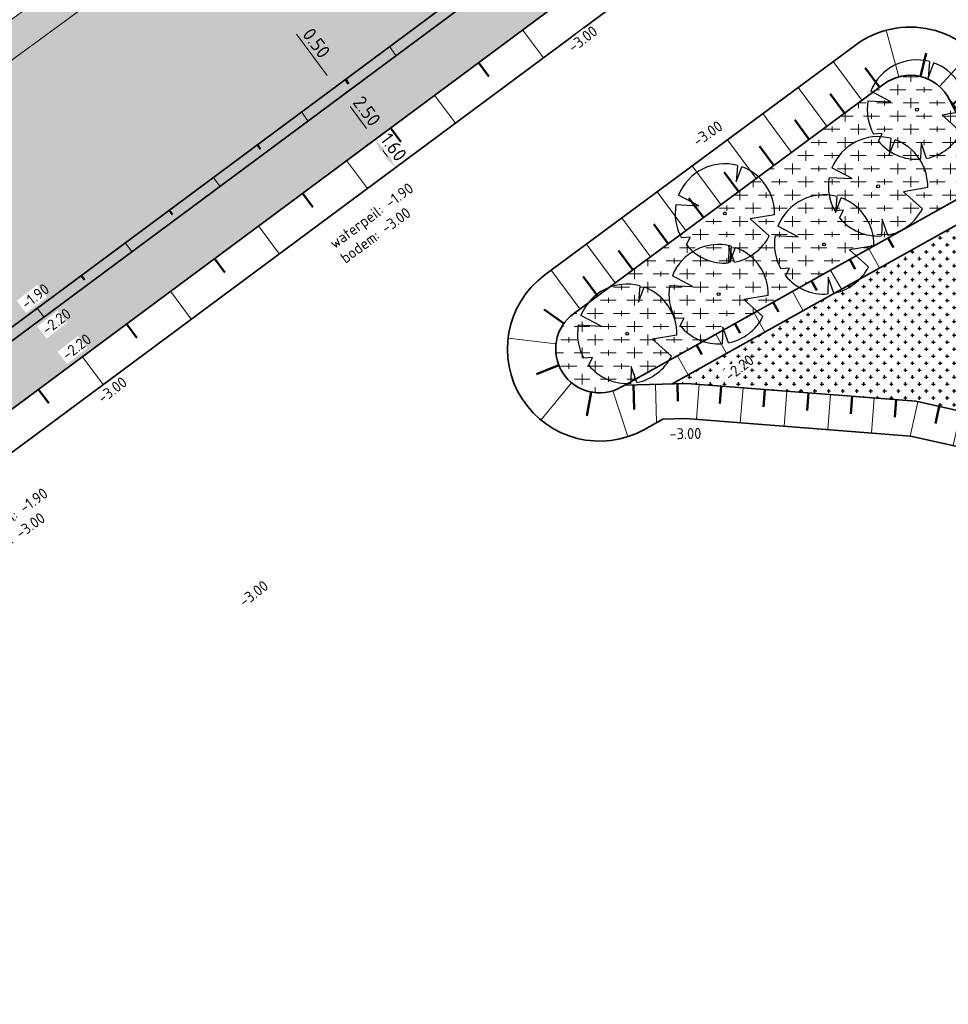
# Model space of a CAD drawing. Header units: metres. Extents: x 103263 to 106611, y 426963 to 428812.
# Tile 63 of 74: x 104588 to 104631, y 427847 to 427892. Entities that reach past the tile are written whole.
import ezdxf

# ---------------------------------------------------------------- set-up
doc = ezdxf.new("R2010")
doc.units = ezdxf.units.M
for name, color, linetype, lineweight in [('N-GV-GW-TALUD_TEEN-G', 3, 'Continuous', 35), ('N-WE-GR-BOOM-S', 7, 'Continuous', 25), ('N-WE-GW-HOOGTE_AFWERKHOOGTE-T25', 7, 'Continuous', 25), ('N-WE-GW-TALUD_KRUIN-G', 3, 'Continuous', 35), ('N-WE-GW-TALUDARCERING-S', 90, 'Continuous', 25), ('N-WE-GW-TALUDARCERING_KORT-G', 90, 'Continuous', 50), ('N-WE-GW-TALUDARCERING_LANG-G', 90, 'Continuous', 18), ('N-WE-VH-KANTVERHARDING-M', 7, 'Continuous', 18), ('N-XX-GR-BOS-A-250', 42, 'Continuous', 18)]:
    doc.layers.add(name, color=color, linetype=linetype, lineweight=lineweight)
doc.layers.add('N-WE-GR-BEPLANTING-A-250', color=7, linetype='Continuous', lineweight=18, true_color=0x00a500)
doc.layers.add('N-WE-GR-BEPLANTING-MAAIENGRAS-A-250', color=7, linetype='Continuous', lineweight=18, true_color=0xe6e6e6)
doc.layers.add('N-WE-VH-VERHARDING-AP_GROEN4', color=7, linetype='Continuous', true_color=0x004700)
doc.styles.add('NLCS-ISO-M200-T25', font='NLCS-ISO.ttf', dxfattribs={"height": 0.5})
doc.styles.add('NLCS-ISO-M250-T25', font='NLCS-ISO.ttf', dxfattribs={"height": 0.625})
doc.dimstyles.new('NLCS-M250-T25-PIJL_L2_H1', dxfattribs={"dimscale": 0.25, "dimtxt": 2.5, "dimasz": 2.5, "dimexe": 2, "dimexo": 2, "dimgap": 0.7, "dimtad": 1, "dimzin": 0, "dimdsep": 46, "dimtxsty": 'NLCS-ISO-M250-T25', "dimcen": 0, "dimdle": 2, "dimclrd": 256, "dimclre": 256, "dimclrt": 256, "dimadec": 1, "dimazin": 0, "dimtfac": 1, "dimtdec": 3, "dimtofl": 0, "dimtmove": 0, "dimatfit": 3, "dimfxl": 2, "dimfxlon": 1, "dimtfillclr": 256, "dimtolj": 1, "dimtzin": 0, "dimlwd": -1, "dimlwe": -1, "dimarcsym": 0})
pattern_1 = [(60, (104639.9556, 427910.1806), (-0.5773504, 0.9999998), [0.288676, -0.866026]), (120, (104639.9556, 427910.1806), (-1.1547004, -2e-07), [0.288676, -0.866026]), (270, (104639.95565, 427910.18064), (0.57735, -1), [0.25, -1.75])]

# ---------------------------------------------------------------- blocks, each defined once
blk = doc.blocks.new('*U355')
at = {"ltscale": 20, "flags": 128}
for points in [[(0.579, 2.19), (0.513, 1.443), (0.778, 2.128)], [(-2.229, 0.403), (-1.184, 0.353), (-2.105, 0.838)], [(2.265, -0.058), (1.153, -0.248), (2.022, -1.021)], [(-1.754, -1.434), (-1.576, -1.088), (-1.973, -1.113)], [(0.446, -2.221), (0.189, -1.499), (0.162, -2.26)]]:
    blk.add_lwpolyline(points, dxfattribs=at)
blk.add_lwpolyline([(2.265, -0.058, 0.321944), (0.778, 2.128, 0.321944)], format="xyb", dxfattribs=at)
blk.add_circle((0, 0), 0.0675)
at = {"ltscale": 20}
for start, end in [(75.1844, 158.299), (169.749, 209.4302), (281.3601, 333.2046), (219.2667, 274.1068)]:
    blk.add_arc((0, 0), 2.266, start, end, dxfattribs=at)
blk = doc.blocks.new('*U357')
at = {"ltscale": 20, "flags": 128}
for points in [[(0.579, 2.19), (0.513, 1.443), (0.778, 2.128)], [(-2.229, 0.403), (-1.184, 0.353), (-2.105, 0.838)], [(2.265, -0.058), (1.153, -0.248), (2.022, -1.021)], [(-1.754, -1.434), (-1.576, -1.088), (-1.973, -1.113)], [(0.446, -2.221), (0.189, -1.499), (0.162, -2.26)]]:
    blk.add_lwpolyline(points, dxfattribs=at)
blk.add_lwpolyline([(2.265, -0.058, 0.321944), (0.778, 2.128, 0.321944)], format="xyb", dxfattribs=at)
blk.add_circle((0, 0), 0.0675)
at = {"ltscale": 20}
for start, end in [(75.1844, 158.299), (169.749, 209.4302), (281.3601, 333.2046), (219.2667, 274.1068)]:
    blk.add_arc((0, 0), 2.266, start, end, dxfattribs=at)
blk = doc.blocks.new('*U221')
at = {"ltscale": 20, "flags": 128}
for points in [[(0.579, 2.19), (0.513, 1.443), (0.778, 2.128)], [(-2.229, 0.403), (-1.184, 0.353), (-2.105, 0.838)], [(2.265, -0.058), (1.153, -0.248), (2.022, -1.021)], [(-1.754, -1.434), (-1.576, -1.088), (-1.973, -1.113)], [(0.446, -2.221), (0.189, -1.499), (0.162, -2.26)]]:
    blk.add_lwpolyline(points, dxfattribs=at)
blk.add_lwpolyline([(2.265, -0.058, 0.321944), (0.778, 2.128, 0.321944)], format="xyb", dxfattribs=at)
blk.add_circle((0, 0), 0.0675)
at = {"ltscale": 20}
for start, end in [(75.1844, 158.299), (169.749, 209.4302), (281.3601, 333.2046), (219.2667, 274.1068)]:
    blk.add_arc((0, 0), 2.266, start, end, dxfattribs=at)
blk = doc.blocks.new('*U212')
at = {"ltscale": 20, "flags": 128}
for points in [[(0.579, 2.19), (0.513, 1.443), (0.778, 2.128)], [(-2.229, 0.403), (-1.184, 0.353), (-2.105, 0.838)], [(2.265, -0.058), (1.153, -0.248), (2.022, -1.021)], [(-1.754, -1.434), (-1.576, -1.088), (-1.973, -1.113)], [(0.446, -2.221), (0.189, -1.499), (0.162, -2.26)]]:
    blk.add_lwpolyline(points, dxfattribs=at)
blk.add_lwpolyline([(2.265, -0.058, 0.321944), (0.778, 2.128, 0.321944)], format="xyb", dxfattribs=at)
blk.add_circle((0, 0), 0.0675)
at = {"ltscale": 20}
for start, end in [(75.1844, 158.299), (169.749, 209.4302), (281.3601, 333.2046), (219.2667, 274.1068)]:
    blk.add_arc((0, 0), 2.266, start, end, dxfattribs=at)
blk = doc.blocks.new('*U213')
at = {"ltscale": 20, "flags": 128}
for points in [[(0.579, 2.19), (0.513, 1.443), (0.778, 2.128)], [(-2.229, 0.403), (-1.184, 0.353), (-2.105, 0.838)], [(2.265, -0.058), (1.153, -0.248), (2.022, -1.021)], [(-1.754, -1.434), (-1.576, -1.088), (-1.973, -1.113)], [(0.446, -2.221), (0.189, -1.499), (0.162, -2.26)]]:
    blk.add_lwpolyline(points, dxfattribs=at)
blk.add_lwpolyline([(2.265, -0.058, 0.321944), (0.778, 2.128, 0.321944)], format="xyb", dxfattribs=at)
blk.add_circle((0, 0), 0.0675)
at = {"ltscale": 20}
for start, end in [(75.1844, 158.299), (169.749, 209.4302), (281.3601, 333.2046), (219.2667, 274.1068)]:
    blk.add_arc((0, 0), 2.266, start, end, dxfattribs=at)
blk = doc.blocks.new('*U214')
at = {"ltscale": 20, "flags": 128}
for points in [[(0.579, 2.19), (0.513, 1.443), (0.778, 2.128)], [(-2.229, 0.403), (-1.184, 0.353), (-2.105, 0.838)], [(2.265, -0.058), (1.153, -0.248), (2.022, -1.021)], [(-1.754, -1.434), (-1.576, -1.088), (-1.973, -1.113)], [(0.446, -2.221), (0.189, -1.499), (0.162, -2.26)]]:
    blk.add_lwpolyline(points, dxfattribs=at)
blk.add_lwpolyline([(2.265, -0.058, 0.321944), (0.778, 2.128, 0.321944)], format="xyb", dxfattribs=at)
blk.add_circle((0, 0), 0.0675)
at = {"ltscale": 20}
for start, end in [(75.1844, 158.299), (169.749, 209.4302), (281.3601, 333.2046), (219.2667, 274.1068)]:
    blk.add_arc((0, 0), 2.266, start, end, dxfattribs=at)
blk = doc.blocks.new('*U63')
at = {"layer": 'N-WE-GW-TALUDARCERING_KORT-G', "ltscale": 0.1}
for p, q in [((104629.393, 427889.409), (104629.651, 427890.478)), ((104627.532, 427888.922), (104626.877, 427889.806)), ((104625.924, 427887.732), (104625.27, 427888.617)), ((104630.87, 427888.153), (104631.735, 427888.825)), ((104631.591, 427887.223), (104632.375, 427887.832)), ((104624.316, 427886.543), (104623.662, 427887.427)), ((104622.709, 427885.353), (104622.054, 427886.237)), ((104632.818, 427885.644), (104633.45, 427886.135)), ((104621.101, 427884.163), (104620.447, 427885.047)), ((104634.045, 427884.064), (104634.677, 427884.555)), ((104619.494, 427882.973), (104618.839, 427883.857)), ((104635.272, 427882.485), (104635.904, 427882.975)), ((104617.886, 427881.783), (104617.232, 427882.667)), ((104616.278, 427880.593), (104615.624, 427881.478)), ((104636.499, 427880.905), (104637.131, 427881.396)), ((104614.671, 427879.404), (104614.016, 427880.288)), ((104637.726, 427879.326), (104638.357, 427879.816)), ((104613.13, 427878.141), (104612.234, 427878.778)), ((104638.952, 427877.746), (104639.584, 427878.237)), ((104640.179, 427876.167), (104640.811, 427876.657)), ((104612.904, 427876.236), (104611.883, 427875.827)), ((104616.311, 427875.348), (104616.342, 427874.225)), ((104618.311, 427875.402), (104618.333, 427874.603)), ((104620.306, 427875.291), (104620.243, 427874.494)), ((104622.3, 427875.135), (104622.237, 427874.337)), ((104614.384, 427875.017), (104614.177, 427873.937)), ((104624.294, 427874.979), (104624.231, 427874.181)), ((104626.287, 427874.823), (104626.225, 427874.025)), ((104628.281, 427874.666), (104628.219, 427873.869)), ((104630.252, 427874.357), (104630.078, 427873.576)), ((104640.972, 427874.389), (104641.772, 427874.361)), ((104632.204, 427873.921), (104632.03, 427873.14)), ((104634.156, 427873.485), (104633.982, 427872.704)), ((104636.108, 427873.049), (104635.934, 427872.269)), ((104638.06, 427872.614), (104637.886, 427871.833)), ((104639.994, 427872.739), (104640.403, 427872.051))]:
    blk.add_line(p, q, dxfattribs=at)
at = {"layer": 'N-WE-GW-TALUDARCERING_LANG-G', "ltscale": 0.1}
for p, q in [((104628.404, 427889.396), (104627.832, 427891.52)), ((104630.268, 427888.946), (104631.745, 427890.576)), ((104626.728, 427888.327), (104625.419, 427890.096)), ((104625.12, 427887.137), (104623.811, 427888.906)), ((104623.513, 427885.948), (104622.204, 427887.716)), ((104632.205, 427886.434), (104633.632, 427887.542)), ((104621.905, 427884.758), (104620.596, 427886.526)), ((104633.432, 427884.854), (104634.695, 427885.835)), ((104620.297, 427883.568), (104618.989, 427885.336)), ((104618.69, 427882.378), (104617.381, 427884.147)), ((104634.659, 427883.275), (104635.922, 427884.256)), ((104617.082, 427881.188), (104615.773, 427882.957)), ((104635.885, 427881.695), (104637.149, 427882.676)), ((104615.475, 427879.999), (104614.166, 427881.767)), ((104637.112, 427880.115), (104638.376, 427881.097)), ((104613.867, 427878.809), (104612.558, 427880.577)), ((104638.339, 427878.536), (104639.603, 427879.517)), ((104639.566, 427876.956), (104640.829, 427877.938)), ((104612.774, 427877.218), (104610.589, 427877.477)), ((104640.761, 427875.356), (104642.191, 427876.073)), ((104613.488, 427875.438), (104612.089, 427873.74)), ((104615.372, 427875.077), (104616.044, 427872.983)), ((104617.311, 427875.375), (104617.359, 427873.622)), ((104619.309, 427875.369), (104619.184, 427873.774)), ((104621.303, 427875.213), (104621.178, 427873.618)), ((104623.297, 427875.057), (104623.172, 427873.462)), ((104625.29, 427874.901), (104625.166, 427873.306)), ((104627.284, 427874.744), (104627.159, 427873.149)), ((104629.276, 427874.575), (104628.927, 427873.011)), ((104631.228, 427874.139), (104630.88, 427872.577)), ((104633.18, 427873.703), (104632.831, 427872.142)), ((104635.132, 427873.267), (104634.783, 427871.706)), ((104640.694, 427873.439), (104642.07, 427872.623)), ((104637.084, 427872.831), (104636.735, 427871.27)), ((104639.045, 427872.46), (104639.102, 427870.861))]:
    blk.add_line(p, q, dxfattribs=at)
blk = doc.blocks.new('*U66')
at = {"layer": 'N-WE-GW-TALUDARCERING_KORT-G', "ltscale": 0.1}
for p, q in [((104631.885, 427884.893), (104632.363, 427884.747)), ((104627.917, 427882.039), (104628.161, 427881.603)), ((104626.171, 427881.064), (104626.415, 427880.628)), ((104624.425, 427880.089), (104624.669, 427879.652)), ((104622.679, 427879.114), (104622.923, 427878.677)), ((104620.933, 427878.138), (104621.177, 427877.702)), ((104619.187, 427877.163), (104619.431, 427876.727))]:
    blk.add_line(p, q, dxfattribs=at)
at = {"layer": 'N-WE-GW-TALUDARCERING_LANG-G', "ltscale": 0.1}
for p, q in [((104631.37, 427884.048), (104632.069, 427883.333)), ((104627.044, 427881.552), (104627.532, 427880.679)), ((104625.298, 427880.576), (104625.786, 427879.703)), ((104623.552, 427879.601), (104624.04, 427878.728)), ((104621.806, 427878.626), (104622.294, 427877.753)), ((104620.06, 427877.651), (104620.548, 427876.778)), ((104618.314, 427876.675), (104618.802, 427875.802))]:
    blk.add_line(p, q, dxfattribs=at)
blk = doc.blocks.new('*D453')
at = {"layer": 'Defpoints', "color": 0, "ltscale": 0.1, "transparency": 16777216}
for p in [(104604.506, 427886.538), (104604.506, 427886.538), (104605.46, 427885.253)]:
    blk.add_point(p, dxfattribs=at)
at = {"layer": 'N-WE-VH-KANTVERHARDING-M', "ltscale": 0.1, "transparency": 16777216}
for p, q in [((104604.506, 427886.538), (104604.105, 427886.24)), ((104605.087, 427885.755), (104604.879, 427886.036)), ((104605.46, 427885.253), (104605.059, 427884.955))]:
    blk.add_line(p, q, dxfattribs=at)
for points in [[(104604.962, 427886.098), (104604.795, 427885.974), (104604.506, 427886.538)], [(104605.171, 427885.817), (104605.004, 427885.693), (104605.46, 427885.253)]]:
    blk.add_solid(points, dxfattribs=at)
at = {"layer": 'N-WE-VH-KANTVERHARDING-M', "ltscale": 0.1, "transparency": 16777216, "insert": (104605.374, 427886.186), "char_height": 0.625, "attachment_point": 5, "rotation": 306.5949, "style": 'NLCS-ISO-M250-T25'}
blk.add_mtext('\\A1;1.60', dxfattribs=at)
blk = doc.blocks.new('*D393')
at = {"layer": 'Defpoints', "color": 0, "ltscale": 0.1, "transparency": 16777216}
for p in [(104603.016, 427888.545), (104603.016, 427888.545), (104604.506, 427886.538)]:
    blk.add_point(p, dxfattribs=at)
at = {"layer": 'N-WE-VH-KANTVERHARDING-M', "ltscale": 0.1, "transparency": 16777216}
for p, q in [((104603.016, 427888.545), (104603.417, 427888.843)), ((104604.134, 427887.039), (104603.388, 427888.043)), ((104604.506, 427886.538), (104604.908, 427886.836))]:
    blk.add_line(p, q, dxfattribs=at)
for points in [[(104603.472, 427888.105), (104603.305, 427887.981), (104603.016, 427888.545)], [(104604.217, 427887.102), (104604.05, 427886.977), (104604.506, 427886.538)]]:
    blk.add_solid(points, dxfattribs=at)
at = {"layer": 'N-WE-VH-KANTVERHARDING-M', "ltscale": 0.1, "transparency": 16777216, "insert": (104604.152, 427887.832), "char_height": 0.625, "attachment_point": 5, "rotation": 306.5952, "style": 'NLCS-ISO-M250-T25'}
blk.add_mtext('\\A1;2.50', dxfattribs=at)
blk = doc.blocks.new('*D454')
at = {"layer": 'Defpoints', "color": 0, "ltscale": 0.1, "transparency": 16777216}
for p in [(104602.718, 427888.946), (104602.718, 427888.946), (104603.016, 427888.545)]:
    blk.add_point(p, dxfattribs=at)
at = {"layer": 'N-WE-VH-KANTVERHARDING-M', "ltscale": 0.1, "transparency": 16777216}
for p, q in [((104602.345, 427889.448), (104600.944, 427891.335)), ((104602.718, 427888.946), (104603.119, 427889.244)), ((104603.016, 427888.545), (104603.417, 427888.843)), ((104603.388, 427888.043), (104603.761, 427887.541))]:
    blk.add_line(p, q, dxfattribs=at)
for points in [[(104602.429, 427889.51), (104602.261, 427889.386), (104602.718, 427888.946)], [(104603.472, 427888.105), (104603.305, 427887.981), (104603.016, 427888.545)]]:
    blk.add_solid(points, dxfattribs=at)
at = {"layer": 'N-WE-VH-KANTVERHARDING-M', "ltscale": 0.1, "transparency": 16777216, "insert": (104601.85, 427890.933), "char_height": 0.625, "attachment_point": 5, "rotation": 306.5952, "style": 'NLCS-ISO-M250-T25'}
blk.add_mtext('\\A1;0.50', dxfattribs=at)

msp = doc.modelspace()

# ---------------------------------------------------------------- hatches: boundary and pattern name
at = {"layer": 'N-WE-GR-BEPLANTING-A-250'}
h = msp.add_hatch(dxfattribs=at)
h.set_pattern_fill('AGR-BEPLANTING_SOORT_01', color=256, scale=0.2, style=0, pattern_type=2)
h.set_pattern_definition(pattern_1)
edge = h.paths.add_edge_path()
edge.add_line((104659.33, 427926.461), (104651.723, 427930.161))
edge.add_line((104651.723, 427930.161), (104630.494, 427940.377))
edge.add_line((104630.494, 427940.377), (104615.821, 427939.216))
edge.add_line((104615.821, 427939.216), (104614.238, 427936.942))
edge.add_line((104614.238, 427936.942), (104618.901, 427931.767))
edge.add_line((104618.901, 427931.767), (104620.001, 427927.102))
edge.add_line((104620.001, 427927.102), (104630.09, 427928.171))
edge.add_line((104630.09, 427928.171), (104636.288, 427922.296))
edge.add_line((104636.288, 427922.296), (104635.626, 427916.445))
edge.add_line((104635.626, 427916.445), (104649.327, 427918.542))
edge.add_line((104649.327, 427918.542), (104660.637, 427913.992))
edge.add_line((104660.637, 427913.992), (104663.613, 427914.901))
edge.add_line((104663.613, 427914.901), (104665.801, 427914.176))
edge.add_line((104665.801, 427914.176), (104667.1, 427911.864))
edge.add_line((104667.1, 427911.864), (104668.62, 427908.935))
edge.add_line((104668.62, 427908.935), (104670.709, 427905.029))
edge.add_line((104670.709, 427905.029), (104666.141, 427898.787))
edge.add_line((104666.141, 427898.787), (104659.394, 427895.168))
edge.add_line((104659.394, 427895.168), (104659.885, 427894.606))
edge.add_arc((2471945.486, 2366238.399), 3059610.724, 219.310766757, 219.311095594)
edge.add_arc((104633.177, 427844.621), 52.499, 34.4665, 43.8921, ccw=False)
edge.add_arc((104561.264, 427811.91), 131.021, 20.52501, 28.45236, ccw=False)
edge.add_arc((104687.252, 427859.058), 3.5, 200.2205, 290.1775)
edge.add_arc((104734.333, 427775.806), 92.191, 116.25825, 119.84127, ccw=False)
edge.add_line((104693.547, 427858.483), (104693.719, 427859.706))
edge.add_line((104693.719, 427859.706), (104675.355, 427897.713))
edge.add_line((104675.355, 427897.713), (104665.269, 427916.348))
edge.add_line((104665.269, 427916.348), (104661.135, 427923.401))
edge.add_line((104661.135, 427923.401), (104659.33, 427926.461))
edge = h.paths.add_edge_path()
edge.add_line((104670.155, 427924.725), (104658.918, 427940.306))
edge.add_line((104658.918, 427940.306), (104653.228, 427936.582))
edge.add_arc((104651.49, 427939.148), 3.1, 210.7823, 304.1096, ccw=False)
edge.add_arc((104006.721, 427555.058), 747.402, 30.782318, 33.226245)
edge.add_line((104631.932, 427964.594), (104627.986, 427961.768))
edge.add_line((104627.986, 427961.768), (104626.318, 427960.551))
edge.add_line((104626.318, 427960.551), (104625.97, 427960.946))
edge.add_line((104625.97, 427960.946), (104624.14, 427949.098))
edge.add_line((104624.14, 427949.098), (104623.843, 427947.174))
edge.add_line((104623.843, 427947.174), (104618.568, 427941.942))
edge.add_line((104618.568, 427941.942), (104631.166, 427942.938))
edge.add_line((104631.166, 427942.938), (104634.784, 427941.178))
edge.add_line((104634.784, 427941.178), (104651.566, 427933.017))
edge.add_line((104651.566, 427933.017), (104660.886, 427928.485))
edge.add_line((104660.886, 427928.485), (104667.484, 427917.521))
edge.add_line((104667.484, 427917.521), (104673.544, 427906.582))
edge.add_line((104673.544, 427906.582), (104680.594, 427892.683))
edge.add_line((104680.594, 427892.683), (104687.997, 427877.313))
edge.add_line((104687.997, 427877.313), (104695.985, 427860.764))
edge.add_line((104695.985, 427860.764), (104701.345, 427863.409))
edge.add_line((104701.345, 427863.409), (104685.833, 427895.579))
edge.add_line((104685.833, 427895.579), (104682.011, 427903.447))
edge.add_line((104682.011, 427903.447), (104677.897, 427911.161))
edge.add_line((104677.897, 427911.161), (104670.155, 427924.725))
h = msp.add_hatch(dxfattribs=at)
h.set_pattern_fill('AGR-BEPLANTING_SOORT_01', color=256, scale=0.2, style=0, pattern_type=2)
h.set_pattern_definition(pattern_1)
edge = h.paths.add_edge_path()
edge.add_line((104609.634, 427905.016), (104597.92, 427899.317))
edge.add_line((104597.92, 427899.317), (104578.708, 427885.253))
edge.add_line((104578.708, 427885.253), (104571.067, 427876.195))
edge.add_line((104571.067, 427876.195), (104560.898, 427870.014))
edge.add_line((104560.898, 427870.014), (104558.568, 427873.848))
edge.add_line((104558.568, 427873.848), (104559.44, 427874.432))
edge.add_line((104559.44, 427874.432), (104559.975, 427875.972))
edge.add_line((104559.975, 427875.972), (104558.774, 427878.226))
edge.add_line((104558.774, 427878.226), (104557.963, 427879.488))
edge.add_line((104557.963, 427879.488), (104556.358, 427881.836))
edge.add_line((104556.358, 427881.836), (104553.814, 427882.808))
edge.add_line((104553.814, 427882.808), (104551.249, 427881.831))
edge.add_line((104551.249, 427881.831), (104549.864, 427877.739))
edge.add_line((104549.864, 427877.739), (104551.365, 427875.484))
edge.add_line((104551.365, 427875.484), (104553.055, 427874.756))
edge.add_line((104553.055, 427874.756), (104555.043, 427874.448))
edge.add_line((104555.043, 427874.448), (104556.971, 427873.587))
edge.add_line((104556.971, 427873.587), (104559.617, 427869.235))
edge.add_line((104559.617, 427869.235), (104555.917, 427866.986))
edge.add_line((104555.917, 427866.986), (104546.51, 427858.404))
edge.add_line((104546.51, 427858.404), (104545.494, 427861.21))
edge.add_line((104545.494, 427861.21), (104535.87, 427869.303))
edge.add_line((104535.87, 427869.303), (104534.951, 427870.578))
edge.add_line((104534.951, 427870.578), (104533.848, 427869.544))
edge.add_line((104533.848, 427869.544), (104534.762, 427868.275))
edge.add_line((104534.762, 427868.275), (104544.221, 427860.321))
edge.add_line((104544.221, 427860.321), (104545.31, 427857.31))
edge.add_line((104545.31, 427857.31), (104543.963, 427856.081))
edge.add_line((104543.963, 427856.081), (104530.909, 427850.311))
edge.add_line((104530.909, 427850.311), (104522.807, 427840.502))
edge.add_line((104522.807, 427840.502), (104521.406, 427839.811))
edge.add_line((104521.406, 427839.811), (104519.635, 427841.719))
edge.add_line((104519.635, 427841.719), (104513.881, 427840.714))
edge.add_line((104513.881, 427840.714), (104509.415, 427836.171))
edge.add_line((104509.415, 427836.171), (104509.895, 427834.029))
edge.add_line((104509.895, 427834.029), (104498.874, 427822.223))
edge.add_line((104498.874, 427822.223), (104483.843, 427814.742))
edge.add_arc((104677.937, 427834.8), 195.128, 185.90013, 186.36982)
edge.add_line((104484.014, 427813.151), (104499.785, 427821.001))
edge.add_line((104499.785, 427821.001), (104503.709, 427825.204))
edge.add_line((104503.709, 427825.204), (104504.75, 427826.319))
edge.add_line((104504.75, 427826.319), (104510.984, 427832.997))
edge.add_line((104510.984, 427832.997), (104513.101, 427831.607))
edge.add_line((104513.101, 427831.607), (104515.651, 427832.392))
edge.add_line((104515.651, 427832.392), (104518.749, 427833.236))
edge.add_line((104518.749, 427833.236), (104521.123, 427835.769))
edge.add_line((104521.123, 427835.769), (104522.099, 427838.48))
edge.add_line((104522.099, 427838.48), (104523.759, 427839.299))
edge.add_line((104523.759, 427839.299), (104531.84, 427849.082))
edge.add_line((104531.84, 427849.082), (104544.793, 427854.808))
edge.add_line((104544.793, 427854.808), (104545.863, 427855.784))
edge.add_line((104545.863, 427855.784), (104547.062, 427856.878))
edge.add_line((104547.062, 427856.878), (104556.821, 427865.779))
edge.add_line((104556.821, 427865.779), (104572.055, 427875.041))
edge.add_line((104572.055, 427875.041), (104579.739, 427884.148))
edge.add_line((104579.739, 427884.148), (104598.697, 427898.027))
edge.add_line((104598.697, 427898.027), (104610.809, 427903.919))
edge.add_line((104610.809, 427903.919), (104609.634, 427905.016))
h = msp.add_hatch(dxfattribs=at)
h.set_pattern_fill('AGR-BEPLANTING_SOORT_01', color=256, scale=0.2, style=0, pattern_type=2)
h.set_pattern_definition(pattern_1)
h.paths.add_polyline_path([(104506.478, 427816.864), (104506.581, 427817.561), (104510.286, 427820.312), (104507.018, 427824.737), (104506.719, 427820.155), (104504.986, 427818.868)])
h.paths.add_polyline_path([(104507.023, 427824.74), (104508.637, 427825.938), (104511.933, 427821.535), (104512.2, 427821.733), (104512.9, 427821.631), (104548.159, 427847.813), (104554.583, 427852.582), (104616.53, 427898.58), (104610.809, 427903.919), (104598.697, 427898.027), (104579.739, 427884.148), (104572.055, 427875.041), (104556.821, 427865.779), (104547.062, 427856.878), (104544.793, 427854.808), (104531.84, 427849.082), (104523.759, 427839.299), (104522.099, 427838.48), (104521.123, 427835.769), (104518.749, 427833.236), (104515.651, 427832.392), (104513.101, 427831.607), (104510.984, 427832.997), (104505.225, 427826.829), (104504.124, 427825.649), (104504.141, 427825.612), (104505.581, 427826.682)])
at = {"layer": 'N-WE-GR-BEPLANTING-MAAIENGRAS-A-250', "transparency": 33554539}
h = msp.add_hatch(color=256, dxfattribs=at)
edge = h.paths.add_edge_path()
edge.add_line((104571.067, 427876.195), (104555.917, 427866.986))
edge.add_line((104555.917, 427866.986), (104546.51, 427858.404))
edge.add_line((104546.51, 427858.404), (104545.494, 427861.21))
edge.add_line((104545.494, 427861.21), (104535.87, 427869.303))
edge.add_line((104535.87, 427869.303), (104533.942, 427871.948))
edge.add_line((104533.942, 427871.948), (104532.838, 427870.914))
edge.add_line((104532.838, 427870.914), (104534.762, 427868.275))
edge.add_line((104534.762, 427868.275), (104544.221, 427860.321))
edge.add_line((104544.221, 427860.321), (104545.31, 427857.31))
edge.add_line((104545.31, 427857.31), (104543.963, 427856.081))
edge.add_line((104543.963, 427856.081), (104530.909, 427850.311))
edge.add_line((104530.909, 427850.311), (104522.807, 427840.502))
edge.add_line((104522.807, 427840.502), (104521.406, 427839.811))
edge.add_line((104521.406, 427839.811), (104519.635, 427841.719))
edge.add_line((104519.635, 427841.719), (104513.881, 427840.714))
edge.add_line((104513.881, 427840.714), (104509.415, 427836.171))
edge.add_line((104509.415, 427836.171), (104509.895, 427834.029))
edge.add_line((104509.895, 427834.029), (104498.874, 427822.223))
edge.add_line((104498.874, 427822.223), (104483.843, 427814.742))
edge.add_arc((104677.937, 427834.8), 195.128, 185.90013, 186.36982)
edge.add_line((104484.014, 427813.151), (104499.785, 427821.001))
edge.add_line((104499.785, 427821.001), (104503.709, 427825.204))
edge.add_line((104503.709, 427825.204), (104504.75, 427826.319))
edge.add_line((104504.75, 427826.319), (104510.984, 427832.997))
edge.add_line((104510.984, 427832.997), (104513.101, 427831.607))
edge.add_line((104513.101, 427831.607), (104515.651, 427832.392))
edge.add_line((104515.651, 427832.392), (104518.749, 427833.236))
edge.add_line((104518.749, 427833.236), (104521.123, 427835.769))
edge.add_line((104521.123, 427835.769), (104522.099, 427838.48))
edge.add_line((104522.099, 427838.48), (104523.759, 427839.299))
edge.add_line((104523.759, 427839.299), (104531.84, 427849.082))
edge.add_line((104531.84, 427849.082), (104544.793, 427854.808))
edge.add_line((104544.793, 427854.808), (104545.863, 427855.784))
edge.add_line((104545.863, 427855.784), (104547.062, 427856.878))
edge.add_line((104547.062, 427856.878), (104556.821, 427865.779))
edge.add_line((104556.821, 427865.779), (104572.055, 427875.041))
edge.add_line((104572.055, 427875.041), (104579.739, 427884.148))
edge.add_line((104579.739, 427884.148), (104598.697, 427898.027))
edge.add_line((104598.697, 427898.027), (104610.809, 427903.919))
edge.add_line((104610.809, 427903.919), (104609.634, 427905.016))
edge.add_line((104609.634, 427905.016), (104597.92, 427899.317))
edge.add_line((104597.92, 427899.317), (104578.708, 427885.253))
edge.add_line((104578.708, 427885.253), (104571.067, 427876.195))
at = {"layer": 'N-WE-VH-VERHARDING-AP_GROEN4', "ltscale": 0.1}
h = msp.add_hatch(dxfattribs=at)
h.set_pattern_fill('CROSS', color=256, scale=0.05, style=0)
edge = h.paths.add_edge_path()
edge.add_line((104616.303, 427898.411), (104514.506, 427822.823))
edge.add_line((104514.506, 427822.823), (104506.477, 427816.862))
edge.add_line((104506.477, 427816.862), (104495.436, 427811.135))
edge.add_line((104495.436, 427811.135), (104485.008, 427807.809))
edge.add_line((104485.008, 427807.809), (104485.495, 427805.863))
edge.add_line((104485.495, 427805.863), (104492.893, 427807.092))
edge.add_line((104492.893, 427807.092), (104495.359, 427807.502))
edge.add_line((104495.359, 427807.502), (104478.667, 427790.822))
edge.add_line((104478.667, 427790.822), (104467.495, 427783.521))
edge.add_line((104467.495, 427783.521), (104471.984, 427792.577))
edge.add_line((104471.984, 427792.577), (104477.22, 427800.942))
edge.add_line((104477.22, 427800.942), (104480.935, 427805.041))
edge.add_line((104480.935, 427805.041), (104485.128, 427805.802))
edge.add_line((104485.128, 427805.802), (104485.514, 427804.821))
edge.add_line((104485.514, 427804.821), (104484.481, 427807.714))
edge.add_line((104484.481, 427807.714), (104480.58, 427807.009))
edge.add_line((104480.58, 427807.009), (104473.488, 427799.642))
edge.add_line((104473.488, 427799.642), (104462.601, 427787.301))
edge.add_line((104462.601, 427787.301), (104429.992, 427760.07))
edge.add_line((104429.992, 427760.07), (104423.569, 427755.301))
edge.add_line((104423.569, 427755.301), (104334.939, 427689.491))
edge.add_arc((104360.268, 427671.929), 30.822, 145.2639, 160.1291)
edge.add_arc((104319.444, 427686.849), 12.644, 311.5939, 339.425, ccw=False)
edge.add_line((104327.838, 427677.393), (104328.453, 427676.013))
edge.add_line((104328.453, 427676.013), (104328.897, 427675.013))
edge.add_arc((104319.403, 427686.872), 15.191, 308.6803, 339.4602)
edge.add_arc((104360.268, 427671.929), 28.322, 146.0782, 160.1581, ccw=False)
edge.add_line((104336.767, 427687.734), (104371.488, 427713.515))
edge.add_line((104371.488, 427713.515), (104381.931, 427721.27))
edge.add_line((104381.931, 427721.27), (104433.496, 427759.558))
edge.add_line((104433.496, 427759.558), (104466.748, 427784.212))
edge.add_line((104466.748, 427784.212), (104467.495, 427783.521))
edge.add_line((104467.495, 427783.521), (104478.667, 427790.822))
edge.add_line((104478.667, 427790.822), (104495.359, 427807.502))
edge.add_line((104495.359, 427807.502), (104498.846, 427808.081))
edge.add_line((104498.846, 427808.081), (104506.801, 427813.988))
edge.add_line((104506.801, 427813.988), (104507.567, 427814.557))
edge.add_line((104507.567, 427814.557), (104508.072, 427817.976))
edge.add_line((104508.072, 427817.976), (104506.477, 427816.862))
edge.add_line((104506.477, 427816.862), (104514.506, 427822.823))
edge.add_line((104514.506, 427822.823), (104518.01, 427822.311))
edge.add_line((104518.01, 427822.311), (104547.643, 427844.315))
edge.add_line((104547.643, 427844.315), (104558.086, 427852.07))
edge.add_line((104558.086, 427852.07), (104615.787, 427894.914))
edge.add_line((104615.787, 427894.914), (104616.303, 427898.411))
h = msp.add_hatch(dxfattribs=at)
h.set_pattern_fill('CROSS', color=256, scale=0.05, style=0)
edge = h.paths.add_edge_path()
edge.add_line((104632.905, 427884.845), (104632.713, 427884.257))
edge.add_arc((104629.972, 427885.478), 3, 299.1843, 335.9974, ccw=False)
edge.add_line((104631.435, 427882.859), (104618.073, 427875.396))
edge.add_line((104618.073, 427875.396), (104618.739, 427875.414))
edge.add_line((104618.739, 427875.414), (104629.182, 427874.596))
edge.add_line((104629.182, 427874.596), (104638.538, 427872.507))
edge.add_arc((104638.973, 427874.459), 2, 257.4143, 397.8371)
edge.add_line((104640.553, 427875.686), (104632.972, 427885.446))
edge.add_line((104632.972, 427885.446), (104632.905, 427884.845))
at = {"layer": 'N-XX-GR-BOS-A-250', "ltscale": 0.1, "transparency": 33554541}
h = msp.add_hatch(dxfattribs=at)
h.set_pattern_fill('AGR-BOSPLANTSOEN', color=256, scale=0.6, pattern_type=2)
h.set_pattern_definition([(0, (0, 0), (0.6, 0.6), [0.72, -0.48]), (90, (0.36, -0.24), (-2.4, 1e-16), [0.48, -0.72]), (90, (0.96, 0.36), (-2.4, 1e-16), [0.48, -0.72]), (90, (1.56, -0.12), (-2.4, 1e-16), [0.24, -0.96]), (90, (2.16, 0.48), (-2.4, 1e-16), [0.24, -0.96])])
h.paths.add_polyline_path([(104631.741, 427886.411), (104630.721, 427888.344, 0.468531), (104627.733, 427889.071), (104613.57, 427878.589, 0.938061), (104615.735, 427875.235), (104615.917, 427875.337), (104630.947, 427883.732, 0.407254)])

# ---------------------------------------------------------------- linework, layer by layer
at = {"layer": 'N-GV-GW-TALUD_TEEN-G', "ltscale": 10, "flags": 128}
for points in [[(104616.406, 427899.111), (104512.602, 427822.032), (104506.211, 427817.287), (104495.27, 427811.612), (104489.381, 427810.47)], [(104520.252, 427821.983), (104548.597, 427843.031), (104559.04, 427850.785), (104615.456, 427892.675)]]:
    msp.add_lwpolyline(points, dxfattribs=at)
at = {"layer": 'N-WE-GR-BEPLANTING-MAAIENGRAS-A-250', "transparency": 33554539}
for points in [[(104523.759, 427839.299), (104531.84, 427849.082), (104544.793, 427854.808), (104545.863, 427855.784), (104547.062, 427856.878), (104556.821, 427865.779), (104572.055, 427875.041), (104579.739, 427884.148), (104598.697, 427898.027), (104610.809, 427903.919), (104609.634, 427905.016)], [(104579.739, 427884.148), (104598.697, 427898.027), (104610.809, 427903.919), (104609.634, 427905.016), (104597.92, 427899.317), (104578.708, 427885.253)]]:
    msp.add_lwpolyline(points, dxfattribs=at)
at = {"layer": 'N-WE-GW-TALUD_KRUIN-G', "ltscale": 0.1}
for points in [[(104518.01, 427822.311), (104547.643, 427844.315), (104558.086, 427852.07), (104615.787, 427894.914), (104616.406, 427899.111)], [(104616.303, 427898.411), (104514.506, 427822.823)]]:
    msp.add_lwpolyline(points, dxfattribs=at)
for points in [[(104633.968, 427886.772), (104641.816, 427876.667, -0.702961), (104638.189, 427870.945), (104628.944, 427873.01), (104618.698, 427873.812), (104617.648, 427873.784), (104616.808, 427873.314, -0.938066), (104612.261, 427880.357), (104626.425, 427890.84, -0.45935), (104632.638, 427889.425), (104633.687, 427887.438, -0.043076), (104633.968, 427886.772)], [(104631.548, 427887.279), (104640.553, 427875.686, -0.702961), (104638.538, 427872.507), (104629.182, 427874.596), (104618.739, 427875.414), (104615.917, 427875.337), (104615.735, 427875.235), (104615.735, 427875.235, -0.938071), (104613.57, 427878.589), (104627.734, 427889.072, -0.468351), (104630.721, 427888.344), (104631.234, 427887.684)]]:
    msp.add_lwpolyline(points, format="xyb", close=True, dxfattribs=at)
for points in [[(104630.721, 427888.344), (104631.741, 427886.411, -0.407254), (104630.947, 427883.732), (104615.917, 427875.337)], [(104632.972, 427885.446, -0.268921), (104631.435, 427882.859), (104618.073, 427875.396)]]:
    msp.add_lwpolyline(points, format="xyb", dxfattribs=at)
at = {"layer": 'N-WE-GW-TALUDARCERING_KORT-G', "ltscale": 0.1}
for p, q in [((104609.24, 427890.053), (104609.717, 427889.41)), ((104603.17, 427889.282), (104603.319, 427889.081)), ((104605.226, 427887.072), (104605.703, 427886.43)), ((104599.155, 427886.301), (104599.304, 427886.1)), ((104601.211, 427884.091), (104601.688, 427883.449)), ((104595.141, 427883.32), (104595.29, 427883.12)), ((104597.197, 427881.11), (104597.674, 427880.468)), ((104591.127, 427880.339), (104591.276, 427880.139)), ((104593.183, 427878.13), (104593.66, 427877.487)), ((104589.168, 427875.149), (104589.645, 427874.507))]:
    msp.add_line(p, q, dxfattribs=at)
at = {"layer": 'N-WE-GW-TALUDARCERING_LANG-G', "ltscale": 0.1}
for p, q in [((104611.247, 427891.543), (104612.201, 427890.259)), ((104605.177, 427890.772), (104605.475, 427890.371)), ((104607.233, 427888.562), (104608.187, 427887.278)), ((104601.162, 427887.791), (104601.461, 427887.39)), ((104603.218, 427885.582), (104604.172, 427884.297)), ((104597.148, 427884.811), (104597.446, 427884.409)), ((104599.204, 427882.601), (104600.158, 427881.316)), ((104593.134, 427881.83), (104593.432, 427881.428)), ((104595.19, 427879.62), (104596.144, 427878.336)), ((104589.119, 427878.849), (104589.418, 427878.448)), ((104591.175, 427876.639), (104592.129, 427875.355))]:
    msp.add_line(p, q, dxfattribs=at)
at = {"layer": 'N-WE-VH-VERHARDING-AP_GROEN4', "ltscale": 0.2}
for points in [[(104616.303, 427898.411), (104512.9, 427821.631)], [(104616.303, 427898.411), (104514.506, 427822.823)]]:
    msp.add_lwpolyline(points, dxfattribs=at)
msp.add_lwpolyline([(104630.693, 427888.398), (104631.741, 427886.411, -0.407254), (104630.947, 427883.732), (104615.917, 427875.337), (104618.739, 427875.414), (104629.182, 427874.596), (104638.538, 427872.507, 0.702961), (104640.553, 427875.686), (104630.721, 427888.344)], format="xyb", close=True, dxfattribs=at)

# ---------------------------------------------------------------- block references
at = {"layer": 'N-WE-GR-BOOM-S'}
for name, p in [('*U212', (104629.23, 427887.897)), ('*U357', (104627.461, 427884.399)), ('*U221', (104620.473, 427883.163)), ('*U213', (104625.001, 427881.749)), ('*U214', (104620.188, 427879.481)), ('*U355', (104616.019, 427877.676))]:
    msp.add_blockref(name, p, dxfattribs=at)

# ---------------------------------------------------------------- dimensions: what is measured, and where the dimension line sits
at = {"layer": 'N-WE-VH-KANTVERHARDING-M', "ltscale": 0.1}
for p1, p2, picture, middle in [((104603.016, 427888.545), (104602.718, 427888.946), '*D454', (104601.85, 427890.933)), ((104604.506, 427886.538), (104603.016, 427888.545), '*D393', (104604.152, 427887.832))]:
    dim = msp.add_aligned_dim(p1=p1, p2=p2, distance=0, dimstyle='NLCS-M250-T25-PIJL_L2_H1', dxfattribs=at)
    dim.commit()
    dim.dimension.update_dxf_attribs({"geometry": picture, "text_midpoint": middle})

# ---------------------------------------------------------------- next in the draw order: texts
at = {"layer": 'N-WE-GW-HOOGTE_AFWERKHOOGTE-T25', "char_height": 0.5, "attachment_point": 1, "style": 'NLCS-ISO-M200-T25', "bg_fill": 3, "box_fill_scale": 1.2, "bg_fill_color": 256, "bg_fill_transparency": 0}
for s, insert, width, rotation in [('waterpeil: -1.90\\Pbodem: -3.00', (104602.388, 427881.934), 5.05185, 36.17), ('-2.20', (104590.187, 427876.836), 0.97783, 37.6975), ('-2.20', (104620.405, 427875.883), 0.97783, 37.6975), ('-3.00', (104591.809, 427874.867), 0.97783, 37.6975), ('waterpeil: -1.90\\Pbodem: -3.00', (104585.716, 427868.018), 5.05185, 36.17), ('-3.00', (104598.257, 427865.581), 0.97783, 37.6975)]:
    msp.add_mtext(s, dxfattribs=dict(at, insert=insert, width=width, rotation=rotation))

# ---------------------------------------------------------------- next in the draw order: block references
at = {"layer": 'N-WE-GW-TALUDARCERING-S', "ltscale": 0.1}
for name in ['*U63', '*U66']:
    msp.add_blockref(name, (0, 0), dxfattribs=at)

# ---------------------------------------------------------------- next in the draw order: texts
at = {"layer": 'N-WE-GW-HOOGTE_AFWERKHOOGTE-T25', "insert": (104589.263, 427877.994), "char_height": 0.5, "width": 0.97783, "attachment_point": 1, "rotation": 37.6975, "style": 'NLCS-ISO-M200-T25', "bg_fill": 3, "box_fill_scale": 1.2, "bg_fill_color": 256, "bg_fill_transparency": 0}
msp.add_mtext('-2.20', dxfattribs=at)

# ---------------------------------------------------------------- next in the draw order: dimensions: what is measured, and where the dimension line sits
at = {"layer": 'N-WE-VH-KANTVERHARDING-M', "ltscale": 0.1}
dim = msp.add_aligned_dim(p1=(104605.46, 427885.253), p2=(104604.506, 427886.538), distance=0, dimstyle='NLCS-M250-T25-PIJL_L2_H1', dxfattribs=at)
dim.commit()
dim.dimension.update_dxf_attribs({"geometry": '*D453', "text_midpoint": (104605.374, 427886.186)})

# ---------------------------------------------------------------- next in the draw order: texts
at = {"layer": 'N-WE-GW-HOOGTE_AFWERKHOOGTE-T25', "char_height": 0.5, "width": 0.97783, "attachment_point": 1, "style": 'NLCS-ISO-M200-T25', "bg_fill": 3, "box_fill_scale": 1.2, "bg_fill_color": 256, "bg_fill_transparency": 0}
for s, insert, rotation in [('-3.00', (104613.266, 427890.875), 37.6975), ('-3.00', (104618.948, 427886.598), 34.9666), ('-1.90', (104588.324, 427879.161), 37.6975), ('-3.00', (104617.944, 427873.359), 0.8926)]:
    msp.add_mtext(s, dxfattribs=dict(at, insert=insert, rotation=rotation))

doc.saveas('drawing.dxf')
